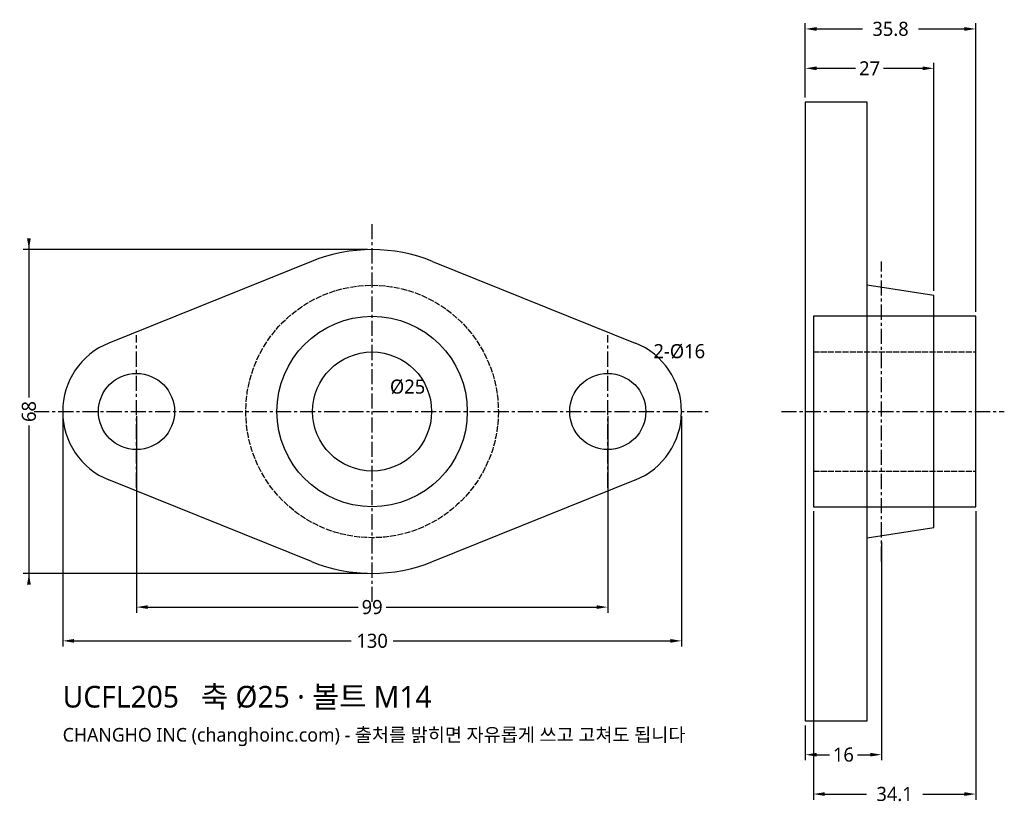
# Model space of a CAD drawing. Header units: millimetres. Extents: x -74 to 133, y -82 to 82.
import ezdxf

# ---------------------------------------------------------------- set-up
doc = ezdxf.new("R2010")
doc.units = ezdxf.units.MM
doc.linetypes.add('CENTER', pattern=[5.08, 3.175, -0.635, 0.635, -0.635])
doc.linetypes.add('DASHED', pattern=[1.524, 1.27, -0.254])
for name, color, linetype in [('문자', 7, 'CONTINUOUS'), ('숨은선', 3, 'DASHED'), ('외형선', 7, 'CONTINUOUS'), ('중심선', 1, 'CENTER'), ('치수', 4, 'CONTINUOUS')]:
    doc.layers.add(name, color=color, linetype=linetype)
doc.styles.add('CH_KOR', font='malgun.ttf')
doc.dimstyles.new('CH_DIM', dxfattribs={"dimtxt": 2.5, "dimasz": 2, "dimexe": 1, "dimexo": 0.8, "dimgap": 0.8, "dimtad": 1, "dimdec": 0, "dimtxsty": 'CH_KOR', "dimcen": 2.5, "dimclrd": 4, "dimclre": 4, "dimclrt": 4, "dimazin": 3, "dimtfac": 1, "dimtmove": 0, "dimatfit": 3})

# ---------------------------------------------------------------- blocks, each defined once
blk = doc.blocks.new('_CLOSEDFILLED')
at = {"color": 0, "linetype": 'BYBLOCK'}
blk.add_solid([(-1, 0.164), (0, 0), (-1, -0.164)], dxfattribs=at)
blk = doc.blocks.new('*D1')
at = {"color": 4}
for p, q in [((-65, -0.95), (-65, -49.36)), ((65, -0.95), (65, -49.36)), ((-62.64, -48.18), (-4.43, -48.18)), ((4.43, -48.18), (62.64, -48.18))]:
    blk.add_line(p, q, dxfattribs=at)
at = {"layer": 'Defpoints'}
for p in [(-65, 0), (65, 0), (-65, -48.18)]:
    blk.add_point(p, dxfattribs=at)
at = {"layer": '치수', "color": 4, "xscale": 2.3636363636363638, "yscale": 2.3636363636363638, "rotation": 180}
blk.add_blockref('_CLOSEDFILLED', (-65, -48.18), dxfattribs=at)
at = {"layer": '치수', "color": 4, "xscale": 2.3636363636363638, "yscale": 2.3636363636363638}
blk.add_blockref('_CLOSEDFILLED', (65, -48.18), dxfattribs=at)
at = {"layer": '치수', "color": 4, "insert": (0, -48.18), "char_height": 2.955, "attachment_point": 5, "style": 'CH_KOR'}
blk.add_mtext('130', dxfattribs=at)
blk = doc.blocks.new('*D2')
at = {"color": 4}
for p, q in [((-49.5, -0.95), (-49.5, -42.27)), ((49.5, -0.95), (49.5, -42.27)), ((-47.14, -41.09), (-2.95, -41.09)), ((2.95, -41.09), (47.14, -41.09))]:
    blk.add_line(p, q, dxfattribs=at)
at = {"layer": 'Defpoints'}
for p in [(-49.5, 0), (49.5, 0), (-49.5, -41.09)]:
    blk.add_point(p, dxfattribs=at)
at = {"layer": '치수', "color": 4, "xscale": 2.3636363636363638, "yscale": 2.3636363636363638, "rotation": 180}
blk.add_blockref('_CLOSEDFILLED', (-49.5, -41.09), dxfattribs=at)
at = {"layer": '치수', "color": 4, "xscale": 2.3636363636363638, "yscale": 2.3636363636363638}
blk.add_blockref('_CLOSEDFILLED', (49.5, -41.09), dxfattribs=at)
at = {"layer": '치수', "color": 4, "insert": (0, -41.09), "char_height": 2.955, "attachment_point": 5, "style": 'CH_KOR'}
blk.add_mtext('99', dxfattribs=at)
blk = doc.blocks.new('*D3')
at = {"color": 4}
for p, q in [((-72.09, 36.36), (-72.09, 2.95)), ((-0.95, 34), (-73.27, 34)), ((-72.09, -2.95), (-72.09, -36.36)), ((-0.95, -34), (-73.27, -34))]:
    blk.add_line(p, q, dxfattribs=at)
at = {"layer": 'Defpoints'}
for p in [(-72.09, 34), (0, 34), (0, -34)]:
    blk.add_point(p, dxfattribs=at)
at = {"layer": '치수', "color": 4, "xscale": 2.3636363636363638, "yscale": 2.3636363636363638}
for p, rotation in [((-72.09, 34), 270), ((-72.09, -34), 90)]:
    blk.add_blockref('_CLOSEDFILLED', p, dxfattribs=dict(at, rotation=rotation))
at = {"layer": '치수', "color": 4, "insert": (-72.09, 0), "char_height": 2.955, "attachment_point": 5, "rotation": 90, "style": 'CH_KOR'}
blk.add_mtext('68', dxfattribs=at)
blk = doc.blocks.new('*D4')
at = {"color": 4}
for p, q in [((91, 65.95), (91, 73.27)), ((118, 25.34), (118, 73.27)), ((93.36, 72.09), (101.55, 72.09)), ((107.45, 72.09), (115.64, 72.09))]:
    blk.add_line(p, q, dxfattribs=at)
at = {"layer": 'Defpoints'}
for p in [(91, 72.09), (91, 65), (118, 24.4)]:
    blk.add_point(p, dxfattribs=at)
at = {"layer": '치수', "color": 4, "xscale": 2.3636363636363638, "yscale": 2.3636363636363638, "rotation": 180}
blk.add_blockref('_CLOSEDFILLED', (91, 72.09), dxfattribs=at)
at = {"layer": '치수', "color": 4, "xscale": 2.3636363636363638, "yscale": 2.3636363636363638}
blk.add_blockref('_CLOSEDFILLED', (118, 72.09), dxfattribs=at)
at = {"layer": '치수', "color": 4, "insert": (104.5, 72.09), "char_height": 2.955, "attachment_point": 5, "style": 'CH_KOR'}
blk.add_mtext('27', dxfattribs=at)
blk = doc.blocks.new('*D5')
at = {"color": 4}
for p, q in [((91, 65.95), (91, 81.55)), ((126.8, 20.95), (126.8, 81.55)), ((93.36, 80.36), (102.99, 80.36)), ((114.81, 80.36), (124.44, 80.36))]:
    blk.add_line(p, q, dxfattribs=at)
at = {"layer": 'Defpoints'}
for p in [(91, 80.36), (91, 65), (126.8, 20)]:
    blk.add_point(p, dxfattribs=at)
at = {"layer": '치수', "color": 4, "xscale": 2.3636363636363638, "yscale": 2.3636363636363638, "rotation": 180}
blk.add_blockref('_CLOSEDFILLED', (91, 80.36), dxfattribs=at)
at = {"layer": '치수', "color": 4, "xscale": 2.3636363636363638, "yscale": 2.3636363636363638}
blk.add_blockref('_CLOSEDFILLED', (126.8, 80.36), dxfattribs=at)
at = {"layer": '치수', "color": 4, "insert": (108.9, 80.36), "char_height": 2.955, "attachment_point": 5, "style": 'CH_KOR'}
blk.add_mtext('35.8', dxfattribs=at)
blk = doc.blocks.new('*D6')
at = {"color": 4}
for p, q in [((107, -27.47), (107, -73.27)), ((91, -65.95), (91, -73.27)), ((93.36, -72.09), (96.05, -72.09)), ((101.95, -72.09), (104.64, -72.09))]:
    blk.add_line(p, q, dxfattribs=at)
at = {"layer": 'Defpoints'}
for p in [(107, -26.52), (91, -65), (91, -72.09)]:
    blk.add_point(p, dxfattribs=at)
at = {"layer": '치수', "color": 4, "xscale": 2.3636363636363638, "yscale": 2.3636363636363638, "rotation": 180}
blk.add_blockref('_CLOSEDFILLED', (91, -72.09), dxfattribs=at)
at = {"layer": '치수', "color": 4, "xscale": 2.3636363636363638, "yscale": 2.3636363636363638}
blk.add_blockref('_CLOSEDFILLED', (107, -72.09), dxfattribs=at)
at = {"layer": '치수', "color": 4, "insert": (99, -72.09), "char_height": 2.955, "attachment_point": 5, "style": 'CH_KOR'}
blk.add_mtext('16', dxfattribs=at)
blk = doc.blocks.new('*D7')
at = {"color": 4}
for p, q in [((92.7, -20.95), (92.7, -81.55)), ((126.8, -20.95), (126.8, -81.55)), ((95.06, -80.36), (103.84, -80.36)), ((115.66, -80.36), (124.44, -80.36))]:
    blk.add_line(p, q, dxfattribs=at)
at = {"layer": 'Defpoints'}
for p in [(92.7, -20), (126.8, -20), (92.7, -80.36)]:
    blk.add_point(p, dxfattribs=at)
at = {"layer": '치수', "color": 4, "xscale": 2.3636363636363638, "yscale": 2.3636363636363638, "rotation": 180}
blk.add_blockref('_CLOSEDFILLED', (92.7, -80.36), dxfattribs=at)
at = {"layer": '치수', "color": 4, "xscale": 2.3636363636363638, "yscale": 2.3636363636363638}
blk.add_blockref('_CLOSEDFILLED', (126.8, -80.36), dxfattribs=at)
at = {"layer": '치수', "color": 4, "insert": (109.75, -80.36), "char_height": 2.955, "attachment_point": 5, "style": 'CH_KOR'}
blk.add_mtext('34.1', dxfattribs=at)

msp = doc.modelspace()

# ---------------------------------------------------------------- linework, layer by layer
at = {"layer": '숨은선'}
for p, q in [((92.7, 12.5), (126.8, 12.5)), ((92.7, -12.5), (126.8, -12.5))]:
    msp.add_line(p, q, dxfattribs=at)
msp.add_circle((0, 0), 26.52, dxfattribs=at)
at = {"layer": '외형선'}
for p, q in [((-12.71, 31.54), (-55.29, 14.38)), ((12.71, 31.54), (55.29, 14.38)), ((-12.71, -31.54), (-55.29, -14.38)), ((12.71, -31.54), (55.29, -14.38))]:
    msp.add_line(p, q, dxfattribs=at)
for points in [[(91, -65), (104, -65), (104, 65), (91, 65)], [(92.7, -20), (126.8, -20), (126.8, 20), (92.7, 20)]]:
    msp.add_lwpolyline(points, close=True, dxfattribs=at)
msp.add_lwpolyline([(104, -26.52), (118, -24.4), (118, 24.4), (104, 26.52)], dxfattribs=at)
for centre, radius in [((0, 0), 20), ((0, 0), 12.5), ((-49.5, 0), 8), ((49.5, 0), 8)]:
    msp.add_circle(centre, radius, dxfattribs=at)
for centre, radius, start, end in [((0, 0), 34, 68.0537, 111.9463), ((-49.5, 0), 15.5, 111.9463, 248.0537), ((49.5, 0), 15.5, -68.0537, 68.0537), ((0, 0), 34, 248.0537, 291.9463)]:
    msp.add_arc(centre, radius, start, end, dxfattribs=at)
at = {"layer": '중심선'}
for p, q in [((0, -40), (0, 40)), ((107, -31.52), (107, 31.52)), ((-49.5, -16), (-49.5, 16)), ((49.5, -16), (49.5, 16)), ((-71, 0), (71, 0)), ((86, 0), (132.8, 0))]:
    msp.add_line(p, q, dxfattribs=at)

# ---------------------------------------------------------------- texts
at = {"layer": '문자', "style": 'CH_KOR'}
for s, height, p in [('UCFL205   축 Ø25 · 볼트 M14', 4.55, (-65, -62.19)), ('CHANGHO INC (changhoinc.com) - 출처를 밝히면 자유롭게 쓰고 고쳐도 됩니다', 2.86, (-65, -69.34))]:
    msp.add_text(s, height=height, dxfattribs=at).set_placement(p)
at = {"layer": '치수', "style": 'CH_KOR'}
for s, p in [('2-Ø16', (59.1, 11.2)), ('Ø25', (3.75, 3.75))]:
    msp.add_text(s, height=2.955, dxfattribs=at).set_placement(p)

# ---------------------------------------------------------------- dimensions: what is measured, and where the dimension line sits
at = {"layer": '치수'}
for base, p1, p2, text, picture, middle in [((91, 80.36), (91, 65), (126.8, 20), '35.8', '*D5', (108.9, 80.36)), ((92.7, -80.36), (92.7, -20), (126.8, -20), '34.1', '*D7', (109.75, -80.36))]:
    dim = msp.add_linear_dim(base=base, p1=p1, p2=p2, text=text, dimstyle='CH_DIM', override={"dimscale": 1.181818, "dimdec": 1, "dimzin": 8, "dimdsep": 46}, dxfattribs=at)
    dim.commit()
    dim.dimension.update_dxf_attribs({"geometry": picture, "text_midpoint": middle})
for base, p1, p2, picture, middle in [((91, 72.09), (91, 65), (118, 24.4), '*D4', (104.5, 72.09)), ((-65, -48.18), (-65, 0), (65, 0), '*D1', (0, -48.18)), ((-49.5, -41.09), (-49.5, 0), (49.5, 0), '*D2', (0, -41.09)), ((91, -72.09), (91, -65), (107, -26.52), '*D6', (99, -72.09))]:
    dim = msp.add_linear_dim(base=base, p1=p1, p2=p2, dimstyle='CH_DIM', override={"dimscale": 1.181818, "dimdec": 1, "dimzin": 8, "dimdsep": 46}, dxfattribs=at)
    dim.commit()
    dim.dimension.update_dxf_attribs({"geometry": picture, "text_midpoint": middle})
dim = msp.add_linear_dim(base=(-72.09, 34), p1=(0, 34), p2=(0, -34), angle=90, dimstyle='CH_DIM', override={"dimscale": 1.181818, "dimdec": 1, "dimzin": 8, "dimdsep": 46}, dxfattribs=at)
dim.commit()
dim.dimension.update_dxf_attribs({"geometry": '*D3', "text_midpoint": (-72.09, 0)})

doc.saveas('drawing.dxf')
